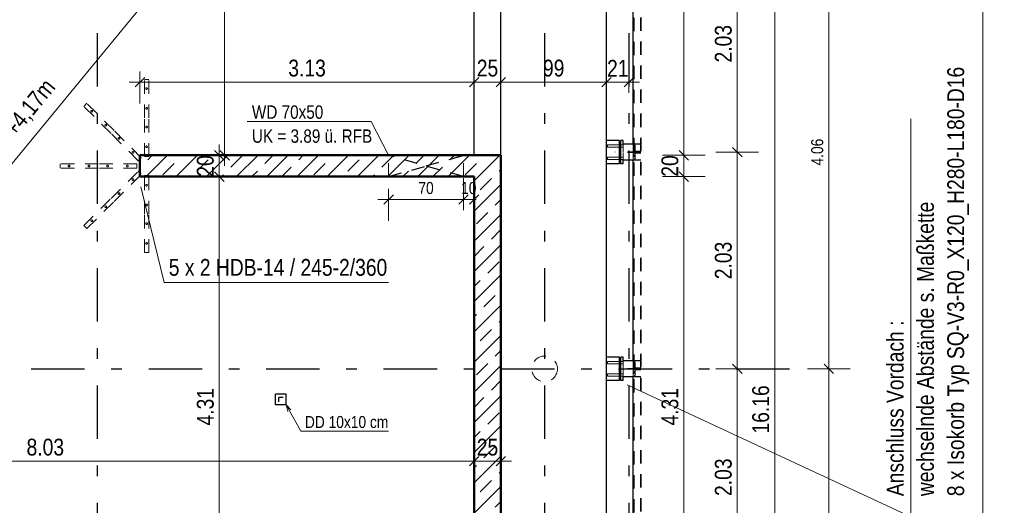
# Model space of a CAD drawing. Header units: millimetres. Extents: x 0 to 102, y -15 to 47.
# Tile 85 of 103: x 43.63 to 52.85, y 26.89 to 31.43. Entities that reach past the tile are written whole.
import ezdxf

# ---------------------------------------------------------------- set-up
doc = ezdxf.new("R2010")
doc.units = ezdxf.units.MM
doc.linetypes.add('DASHDOTX2', pattern=[2, 1, -0.5, 0, -0.5])
doc.linetypes.add('HIDDEN', pattern=[0.375, 0.25, -0.125])
doc.layers.add('Achsen', color=7, linetype='Continuous', lineweight=20)
doc.layers.add('Schraffuren', color=7, linetype='Continuous', lineweight=20)
doc.styles.add('Arial Narrow', font='ARIALN.TTF')
doc.dimstyles.new('Arch_Strakon_dimstyle', dxfattribs={"dimtxt": 15.75, "dimasz": 1, "dimexe": 1.25, "dimexo": 0.0625, "dimgap": 1, "dimtad": 0, "dimzin": 12, "dimdsep": 46, "dimtxsty": 'Arial Narrow', "dimblk": 'Arrowhead_Tick', "dimsah": 1, "dimcen": 0, "dimse1": 1, "dimse2": 1, "dimclrd": 6, "dimclrt": 2, "dimazin": 0, "dimtfac": 1, "dimtdec": 4, "dimtmove": 0, "dimatfit": 3, "dimldrblk": 'NONE', "dimfxl": 1, "dimtvp": 1, "dimtolj": 1, "dimtzin": 0, "dimlwd": 13, "dimarcsym": 2})
pattern_1 = [(45, (0, 0), (-0.14142136, 0.14142136), [0.15, -0.1]), (45, (-0.07071, 0.07071), (-0.14142136, 0.14142136), [])]

# ---------------------------------------------------------------- blocks, each defined once
blk = doc.blocks.new('Arrowhead_Tick')
at = {"color": 0, "linetype": 'Continuous', "lineweight": -2}
for p, q in [((0, 20), (0, -10)), ((-1, 0), (0, 0)), ((10, 0), (0, 0))]:
    blk.add_line(p, q, dxfattribs=at)
at = {"color": 2, "linetype": 'Continuous', "lineweight": 35}
blk.add_line((4.42, 4.42), (-4.42, -4.42), dxfattribs=at)
blk = doc.blocks.new('*D14')
at = {"color": 6, "linetype": 'Continuous', "lineweight": 13}
blk.add_line((50.35, 26.1445), (50.35, 28.1545), dxfattribs=at)
at = {"layer": 'Defpoints', "color": 0}
for p in [(49.246, 28.1645), (50.35, 28.1645), (49.206, 26.1345)]:
    blk.add_point(p, dxfattribs=at)
at = {"color": 6, "lineweight": 13, "xscale": 0.01, "yscale": 0.01, "zscale": 0.01}
for p, rotation in [((50.35, 28.1645), 90), ((50.35, 26.1345), 270)]:
    blk.add_blockref('Arrowhead_Tick', p, dxfattribs=dict(at, rotation=rotation))
at = {"color": 2, "lineweight": 35, "insert": (50.2196, 27.1495), "char_height": 0.1575, "attachment_point": 5, "rotation": 90, "style": 'Arial Narrow'}
blk.add_mtext('\\A1;2.03', dxfattribs=at)
blk = doc.blocks.new('_None')
blk = doc.blocks.new('*D15')
at = {"color": 6, "linetype": 'Continuous', "lineweight": 13}
blk.add_line((50.35, 28.1745), (50.35, 30.1845), dxfattribs=at)
at = {"layer": 'Defpoints', "color": 0}
for p in [(49.206, 30.1945), (50.35, 30.1945), (49.246, 28.1645)]:
    blk.add_point(p, dxfattribs=at)
at = {"color": 6, "lineweight": 13, "xscale": 0.01, "yscale": 0.01, "zscale": 0.01}
for p, rotation in [((50.35, 30.1945), 90), ((50.35, 28.1645), 270)]:
    blk.add_blockref('Arrowhead_Tick', p, dxfattribs=dict(at, rotation=rotation))
at = {"color": 2, "lineweight": 35, "insert": (50.2196, 29.1795), "char_height": 0.1575, "attachment_point": 5, "rotation": 90, "style": 'Arial Narrow'}
blk.add_mtext('\\A1;2.03', dxfattribs=at)
blk = doc.blocks.new('*D16')
at = {"color": 6, "linetype": 'Continuous', "lineweight": 13}
blk.add_line((50.35, 30.2045), (50.35, 32.2145), dxfattribs=at)
at = {"layer": 'Defpoints', "color": 0}
for p in [(49.246, 32.2245), (50.35, 32.2245), (49.206, 30.1945)]:
    blk.add_point(p, dxfattribs=at)
at = {"color": 6, "lineweight": 13, "xscale": 0.01, "yscale": 0.01, "zscale": 0.01}
for p, rotation in [((50.35, 32.2245), 90), ((50.35, 30.1945), 270)]:
    blk.add_blockref('Arrowhead_Tick', p, dxfattribs=dict(at, rotation=rotation))
at = {"color": 2, "lineweight": 35, "insert": (50.2196, 31.2095), "char_height": 0.1575, "attachment_point": 5, "rotation": 90, "style": 'Arial Narrow'}
blk.add_mtext('\\A1;2.03', dxfattribs=at)
blk = doc.blocks.new('*D33')
at = {"layer": 'Achsen', "color": 6, "linetype": 'Continuous', "lineweight": 13}
blk.add_line((51.2061, 24.1145), (51.2061, 28.1545), dxfattribs=at)
at = {"layer": 'Defpoints', "color": 0}
for p in [(50.9136, 28.1645), (51.2061, 28.1645), (50.9136, 24.1045)]:
    blk.add_point(p, dxfattribs=at)
at = {"layer": 'Achsen', "color": 6, "lineweight": 13, "xscale": 0.01, "yscale": 0.01, "zscale": 0.01}
for p, rotation in [((51.2061, 28.1645), 90), ((51.2061, 24.1045), 270)]:
    blk.add_blockref('Arrowhead_Tick', p, dxfattribs=dict(at, rotation=rotation))
at = {"layer": 'Achsen', "color": 3, "lineweight": 35, "insert": (51.0987, 26.1345), "char_height": 0.1125, "attachment_point": 5, "rotation": 90, "style": 'Arial Narrow'}
blk.add_mtext('\\A1;4.06', dxfattribs=at)
blk = doc.blocks.new('*D34')
at = {"layer": 'Achsen', "color": 6, "linetype": 'Continuous', "lineweight": 13}
blk.add_line((51.2061, 28.1745), (51.2061, 32.2145), dxfattribs=at)
at = {"layer": 'Defpoints', "color": 0}
for p in [(50.9136, 32.2245), (51.2061, 32.2245), (50.9136, 28.1645)]:
    blk.add_point(p, dxfattribs=at)
at = {"layer": 'Achsen', "color": 6, "lineweight": 13, "xscale": 0.01, "yscale": 0.01, "zscale": 0.01}
for p, rotation in [((51.2061, 32.2245), 90), ((51.2061, 28.1645), 270)]:
    blk.add_blockref('Arrowhead_Tick', p, dxfattribs=dict(at, rotation=rotation))
at = {"layer": 'Achsen', "color": 3, "lineweight": 35, "insert": (51.0987, 30.1945), "char_height": 0.1125, "attachment_point": 5, "rotation": 90, "style": 'Arial Narrow'}
blk.add_mtext('\\A1;4.06', dxfattribs=at)
blk = doc.blocks.new('*D68')
at = {"layer": 'Achsen', "color": 6, "linetype": 'Continuous', "lineweight": 13}
blk.add_line((45.5, 25.6645), (45.5, 29.9545), dxfattribs=at)
at = {"layer": 'Defpoints', "color": 0}
for p in [(45.5, 29.9645), (47.8859, 29.9645), (46.5105, 25.6545)]:
    blk.add_point(p, dxfattribs=at)
at = {"layer": 'Achsen', "color": 6, "lineweight": 13, "xscale": 0.01, "yscale": 0.01, "zscale": 0.01}
for p, rotation in [((45.5, 29.9645), 90), ((45.5, 25.6545), 270)]:
    blk.add_blockref('Arrowhead_Tick', p, dxfattribs=dict(at, rotation=rotation))
at = {"layer": 'Achsen', "color": 2, "lineweight": 35, "insert": (45.3696, 27.8095), "char_height": 0.1575, "attachment_point": 5, "rotation": 90, "style": 'Arial Narrow'}
blk.add_mtext('\\A1;4.31', dxfattribs=at)
blk = doc.blocks.new('*D69')
at = {"layer": 'Achsen', "color": 6, "linetype": 'Continuous', "lineweight": 13}
blk.add_line((45.5, 29.9745), (45.5, 30.1545), dxfattribs=at)
at = {"layer": 'Defpoints', "color": 0}
for p in [(45.5, 30.1645), (48.1359, 30.1645), (47.8859, 29.9645)]:
    blk.add_point(p, dxfattribs=at)
at = {"layer": 'Achsen', "color": 6, "lineweight": 13, "xscale": 0.01, "yscale": 0.01, "zscale": 0.01}
for p, rotation in [((45.5, 30.1645), 90), ((45.5, 29.9645), 270)]:
    blk.add_blockref('Arrowhead_Tick', p, dxfattribs=dict(at, rotation=rotation))
at = {"layer": 'Achsen', "color": 2, "lineweight": 35, "insert": (45.3696, 30.0645), "char_height": 0.1575, "attachment_point": 5, "rotation": 90, "style": 'Arial Narrow'}
blk.add_mtext('\\A1;20', dxfattribs=at)
blk = doc.blocks.new('*D70')
at = {"layer": 'Achsen', "color": 6, "linetype": 'Continuous', "lineweight": 13}
for p, q in [((45.55, 35.6045), (45.55, 32.2287)), ((45.55, 30.1745), (45.55, 31.7919))]:
    blk.add_line(p, q, dxfattribs=at)
at = {"layer": 'Defpoints', "color": 0}
for p in [(45.55, 35.6145), (48.1357, 35.6145), (48.1359, 30.1645)]:
    blk.add_point(p, dxfattribs=at)
at = {"layer": 'Achsen', "color": 6, "lineweight": 13, "xscale": 0.01, "yscale": 0.01, "zscale": 0.01}
for p, rotation in [((45.55, 35.6145), 90), ((45.55, 30.1645), 270)]:
    blk.add_blockref('Arrowhead_Tick', p, dxfattribs=dict(at, rotation=rotation))
at = {"layer": 'Achsen', "color": 2, "lineweight": 35, "insert": (45.5059, 32.0103), "char_height": 0.1575, "attachment_point": 5, "rotation": 90, "style": 'Arial Narrow'}
blk.add_mtext('\\A1;5.45', dxfattribs=at)
blk = doc.blocks.new('*D114')
at = {"layer": 'Achsen', "color": 6, "linetype": 'Continuous', "lineweight": 13}
blk.add_line((49.85, 25.6645), (49.85, 29.9545), dxfattribs=at)
at = {"layer": 'Defpoints', "color": 0}
for p in [(47.8859, 29.9645), (49.85, 29.9645), (47.8859, 25.6545)]:
    blk.add_point(p, dxfattribs=at)
at = {"layer": 'Achsen', "color": 6, "lineweight": 13, "xscale": 0.01, "yscale": 0.01, "zscale": 0.01}
for p, rotation in [((49.85, 29.9645), 90), ((49.85, 25.6545), 270)]:
    blk.add_blockref('Arrowhead_Tick', p, dxfattribs=dict(at, rotation=rotation))
at = {"layer": 'Achsen', "color": 2, "lineweight": 35, "insert": (49.7196, 27.8095), "char_height": 0.1575, "attachment_point": 5, "rotation": 90, "style": 'Arial Narrow'}
blk.add_mtext('\\A1;4.31', dxfattribs=at)
blk = doc.blocks.new('*D115')
at = {"layer": 'Achsen', "color": 6, "linetype": 'Continuous', "lineweight": 13}
blk.add_line((49.85, 29.9745), (49.85, 30.1545), dxfattribs=at)
at = {"layer": 'Defpoints', "color": 0}
for p in [(47.8859, 30.1645), (49.85, 30.1645), (47.8859, 29.9645)]:
    blk.add_point(p, dxfattribs=at)
at = {"layer": 'Achsen', "color": 6, "lineweight": 13, "xscale": 0.01, "yscale": 0.01, "zscale": 0.01}
for p, rotation in [((49.85, 30.1645), 90), ((49.85, 29.9645), 270)]:
    blk.add_blockref('Arrowhead_Tick', p, dxfattribs=dict(at, rotation=rotation))
at = {"layer": 'Achsen', "color": 2, "lineweight": 35, "insert": (49.7196, 30.0645), "char_height": 0.1575, "attachment_point": 5, "rotation": 90, "style": 'Arial Narrow'}
blk.add_mtext('\\A1;20', dxfattribs=at)
blk = doc.blocks.new('*D116')
at = {"layer": 'Achsen', "color": 6, "linetype": 'Continuous', "lineweight": 13}
blk.add_line((49.85, 30.1745), (49.85, 35.6045), dxfattribs=at)
at = {"layer": 'Defpoints', "color": 0}
for p in [(48.1357, 35.6145), (49.85, 35.6145), (47.8859, 30.1645)]:
    blk.add_point(p, dxfattribs=at)
at = {"layer": 'Achsen', "color": 6, "lineweight": 13, "xscale": 0.01, "yscale": 0.01, "zscale": 0.01}
for p, rotation in [((49.85, 35.6145), 90), ((49.85, 30.1645), 270)]:
    blk.add_blockref('Arrowhead_Tick', p, dxfattribs=dict(at, rotation=rotation))
at = {"layer": 'Achsen', "color": 2, "lineweight": 35, "insert": (49.7199, 32.8895), "char_height": 0.1575, "attachment_point": 5, "rotation": 90, "style": 'Arial Narrow'}
blk.add_mtext('\\A1;5.45', dxfattribs=at)
blk = doc.blocks.new('*D118')
at = {"layer": 'Achsen', "color": 6, "linetype": 'Continuous', "lineweight": 13}
blk.add_line((50.7, 19.7145), (50.7, 35.8545), dxfattribs=at)
at = {"layer": 'Defpoints', "color": 0}
for p in [(48.1357, 35.8645), (50.7, 35.8645), (48.1355, 19.7045)]:
    blk.add_point(p, dxfattribs=at)
at = {"layer": 'Achsen', "color": 6, "lineweight": 13, "xscale": 0.01, "yscale": 0.01, "zscale": 0.01}
for p, rotation in [((50.7, 35.8645), 90), ((50.7, 19.7045), 270)]:
    blk.add_blockref('Arrowhead_Tick', p, dxfattribs=dict(at, rotation=rotation))
at = {"layer": 'Achsen', "color": 2, "lineweight": 35, "insert": (50.5696, 27.7845), "char_height": 0.1575, "attachment_point": 5, "rotation": 90, "style": 'Arial Narrow'}
blk.add_mtext('\\A1;16.16', dxfattribs=at)
blk = doc.blocks.new('*D154')
at = {"layer": 'Achsen', "color": 6, "linetype": 'Continuous', "lineweight": 13}
blk.add_line((44.7671, 30.85), (47.8759, 30.85), dxfattribs=at)
at = {"layer": 'Defpoints', "color": 0}
for p in [(47.8859, 30.85), (44.7571, 30.1645), (47.8859, 29.9645)]:
    blk.add_point(p, dxfattribs=at)
at = {"layer": 'Achsen', "color": 6, "lineweight": 13, "xscale": 0.01, "yscale": 0.01, "zscale": 0.01}
blk.add_blockref('Arrowhead_Tick', (47.8859, 30.85), dxfattribs=at)
at = {"layer": 'Achsen', "color": 6, "lineweight": 13, "xscale": 0.01, "yscale": 0.01, "zscale": 0.01, "rotation": 180}
blk.add_blockref('Arrowhead_Tick', (44.7571, 30.85), dxfattribs=at)
at = {"layer": 'Achsen', "color": 2, "lineweight": 35, "insert": (46.3215, 30.9804), "char_height": 0.1575, "attachment_point": 5, "style": 'Arial Narrow'}
blk.add_mtext('\\A1;3.13', dxfattribs=at)
blk = doc.blocks.new('*D155')
at = {"layer": 'Achsen', "color": 6, "linetype": 'Continuous', "lineweight": 13}
blk.add_line((47.8959, 30.85), (48.1259, 30.85), dxfattribs=at)
at = {"layer": 'Defpoints', "color": 0}
for p in [(48.1359, 30.85), (48.1359, 30.1645), (47.8859, 29.9645)]:
    blk.add_point(p, dxfattribs=at)
at = {"layer": 'Achsen', "color": 6, "lineweight": 13, "xscale": 0.01, "yscale": 0.01, "zscale": 0.01}
blk.add_blockref('Arrowhead_Tick', (48.1359, 30.85), dxfattribs=at)
at = {"layer": 'Achsen', "color": 6, "lineweight": 13, "xscale": 0.01, "yscale": 0.01, "zscale": 0.01, "rotation": 180}
blk.add_blockref('Arrowhead_Tick', (47.8859, 30.85), dxfattribs=at)
at = {"layer": 'Achsen', "color": 2, "lineweight": 35, "insert": (48.0109, 30.9804), "char_height": 0.1575, "attachment_point": 5, "style": 'Arial Narrow'}
blk.add_mtext('\\A1;25', dxfattribs=at)
blk = doc.blocks.new('*D166')
at = {"layer": 'Achsen', "color": 6, "linetype": 'Continuous', "lineweight": 13}
blk.add_line((39.8657, 27.3), (47.8759, 27.3), dxfattribs=at)
at = {"layer": 'Defpoints', "color": 0}
for p in [(47.8859, 27.3), (39.8557, 26.6271), (47.8859, 25.6545)]:
    blk.add_point(p, dxfattribs=at)
at = {"layer": 'Achsen', "color": 6, "lineweight": 13, "xscale": 0.01, "yscale": 0.01, "zscale": 0.01}
blk.add_blockref('Arrowhead_Tick', (47.8859, 27.3), dxfattribs=at)
at = {"layer": 'Achsen', "color": 6, "lineweight": 13, "xscale": 0.01, "yscale": 0.01, "zscale": 0.01, "rotation": 180}
blk.add_blockref('Arrowhead_Tick', (39.8557, 27.3), dxfattribs=at)
at = {"layer": 'Achsen', "color": 2, "lineweight": 35, "insert": (43.8708, 27.4304), "char_height": 0.1575, "attachment_point": 5, "style": 'Arial Narrow'}
blk.add_mtext('\\A1;8.03', dxfattribs=at)
blk = doc.blocks.new('*D167')
at = {"layer": 'Achsen', "color": 6, "linetype": 'Continuous', "lineweight": 13}
blk.add_line((47.8959, 27.3), (48.1259, 27.3), dxfattribs=at)
at = {"layer": 'Defpoints', "color": 0}
for p in [(48.1359, 30.1645), (48.1359, 27.3), (47.8859, 25.6545)]:
    blk.add_point(p, dxfattribs=at)
at = {"layer": 'Achsen', "color": 6, "lineweight": 13, "xscale": 0.01, "yscale": 0.01, "zscale": 0.01}
blk.add_blockref('Arrowhead_Tick', (48.1359, 27.3), dxfattribs=at)
at = {"layer": 'Achsen', "color": 6, "lineweight": 13, "xscale": 0.01, "yscale": 0.01, "zscale": 0.01, "rotation": 180}
blk.add_blockref('Arrowhead_Tick', (47.8859, 27.3), dxfattribs=at)
at = {"layer": 'Achsen', "color": 2, "lineweight": 35, "insert": (48.0109, 27.4304), "char_height": 0.1575, "attachment_point": 5, "style": 'Arial Narrow'}
blk.add_mtext('\\A1;25', dxfattribs=at)
blk = doc.blocks.new('*D397')
at = {"layer": 'Achsen', "color": 6, "linetype": 'Continuous', "lineweight": 13}
blk.add_line((52.65, 19.9445), (52.65, 36.8546), dxfattribs=at)
at = {"layer": 'Defpoints', "color": 0}
for p in [(49.1259, 36.8646), (52.65, 36.8646), (49.126, 19.9345)]:
    blk.add_point(p, dxfattribs=at)
at = {"layer": 'Achsen', "color": 6, "lineweight": 13, "xscale": 0.01, "yscale": 0.01, "zscale": 0.01}
for p, rotation in [((52.65, 36.8646), 90), ((52.65, 19.9345), 270)]:
    blk.add_blockref('Arrowhead_Tick', p, dxfattribs=dict(at, rotation=rotation))
blk = doc.blocks.new('*D523')
at = {"color": 6, "linetype": 'Continuous', "lineweight": 13}
blk.add_line((48.1459, 30.85), (49.116, 30.85), dxfattribs=at)
at = {"layer": 'Defpoints', "color": 0}
for p in [(49.126, 30.85), (48.1359, 30.1645), (49.126, 30.0845)]:
    blk.add_point(p, dxfattribs=at)
at = {"color": 6, "lineweight": 13, "xscale": 0.01, "yscale": 0.01, "zscale": 0.01}
blk.add_blockref('Arrowhead_Tick', (49.126, 30.85), dxfattribs=at)
at = {"color": 6, "lineweight": 13, "xscale": 0.01, "yscale": 0.01, "zscale": 0.01, "rotation": 180}
blk.add_blockref('Arrowhead_Tick', (48.1359, 30.85), dxfattribs=at)
at = {"color": 2, "lineweight": 35, "insert": (48.631, 30.9804), "char_height": 0.1575, "attachment_point": 5, "style": 'Arial Narrow'}
blk.add_mtext('\\A1;99', dxfattribs=at)
blk = doc.blocks.new('*D524')
at = {"color": 6, "linetype": 'Continuous', "lineweight": 13}
blk.add_line((49.136, 30.85), (49.3257, 30.85), dxfattribs=at)
at = {"layer": 'Defpoints', "color": 0}
for p in [(49.3357, 39.0086), (49.126, 32.1145), (49.3357, 30.85)]:
    blk.add_point(p, dxfattribs=at)
at = {"color": 6, "lineweight": 13, "xscale": 0.01, "yscale": 0.01, "zscale": 0.01}
blk.add_blockref('Arrowhead_Tick', (49.3357, 30.85), dxfattribs=at)
at = {"color": 6, "lineweight": 13, "xscale": 0.01, "yscale": 0.01, "zscale": 0.01, "rotation": 180}
blk.add_blockref('Arrowhead_Tick', (49.126, 30.85), dxfattribs=at)
at = {"color": 2, "lineweight": 35, "insert": (49.2309, 30.9791), "char_height": 0.1575, "attachment_point": 5, "style": 'Arial Narrow'}
blk.add_mtext('\\A1;21', dxfattribs=at)
blk = doc.blocks.new('*D663')
at = {"color": 6, "linetype": 'Continuous', "lineweight": 13}
blk.add_line((47.0955, 29.75), (47.7755, 29.75), dxfattribs=at)
at = {"layer": 'Defpoints', "color": 0}
for p in [(47.0855, 29.9645), (47.7855, 29.9645), (47.7855, 29.75)]:
    blk.add_point(p, dxfattribs=at)
at = {"color": 6, "lineweight": 13, "xscale": 0.01, "yscale": 0.01, "zscale": 0.01}
blk.add_blockref('Arrowhead_Tick', (47.7855, 29.75), dxfattribs=at)
at = {"color": 6, "lineweight": 13, "xscale": 0.01, "yscale": 0.01, "zscale": 0.01, "rotation": 180}
blk.add_blockref('Arrowhead_Tick', (47.0855, 29.75), dxfattribs=at)
at = {"color": 3, "lineweight": 35, "insert": (47.4355, 29.8574), "char_height": 0.1125, "attachment_point": 5, "style": 'Arial Narrow'}
blk.add_mtext('\\A1;70', dxfattribs=at)
blk = doc.blocks.new('*D664')
at = {"color": 6, "linetype": 'Continuous', "lineweight": 13}
for p, q in [((47.7755, 29.75), (47.7655, 29.75)), ((47.7855, 29.75), (47.8859, 29.75)), ((47.8959, 29.75), (47.9059, 29.75))]:
    blk.add_line(p, q, dxfattribs=at)
at = {"layer": 'Defpoints', "color": 0}
for p in [(47.7855, 29.9645), (47.8859, 29.9645), (47.8859, 29.75)]:
    blk.add_point(p, dxfattribs=at)
at = {"color": 6, "lineweight": 13, "xscale": 0.01, "yscale": 0.01, "zscale": 0.01}
blk.add_blockref('Arrowhead_Tick', (47.7855, 29.75), dxfattribs=at)
at = {"color": 6, "lineweight": 13, "xscale": 0.01, "yscale": 0.01, "zscale": 0.01, "rotation": 180}
blk.add_blockref('Arrowhead_Tick', (47.8859, 29.75), dxfattribs=at)
at = {"color": 3, "lineweight": 35, "insert": (47.8357, 29.8574), "char_height": 0.1125, "attachment_point": 5, "style": 'Arial Narrow'}
blk.add_mtext('\\A1;10', dxfattribs=at)

msp = doc.modelspace()

# ---------------------------------------------------------------- hatches: boundary and pattern name
at = {"layer": 'Schraffuren', "lineweight": 13}
h = msp.add_hatch(dxfattribs=at)
h.set_pattern_fill('bB', color=6, scale=0.01, angle=45, style=0, pattern_type=2)
h.set_pattern_definition(pattern_1)
h.paths.add_polyline_path([(47.8858675, 30.1644613), (47.8858675, 29.9644613), (44.7571049, 29.9644613), (44.7571049, 30.1644613)])
h = msp.add_hatch(dxfattribs=at)
h.set_pattern_fill('bB', color=6, scale=0.01, angle=45, style=0, pattern_type=2)
h.set_pattern_definition(pattern_1)
h.paths.add_polyline_path([(48.1358675, 19.7044743), (47.8858675, 19.9544743), (47.8858675, 30.1644613), (48.1358675, 30.1644646)])

# ---------------------------------------------------------------- linework, layer by layer
at = {"color": 2, "linetype": 'HIDDEN', "lineweight": 35, "ltscale": 0.5}
msp.add_line((49.4466279, 19.1794708), (49.4466279, 37.4641182), dxfattribs=at)
at = {"color": 6, "linetype": 'HIDDEN', "lineweight": 13, "ltscale": 0.5}
for p, q in [((49.3830518, 30.2030208), (49.3830518, 32.2159208)), ((44.8388804, 30.8744613), (44.7988804, 30.8744613)), ((44.7988804, 30.5144613), (44.7988804, 30.8744613)), ((44.8388804, 30.5144613), (44.8388804, 30.8744613)), ((44.2319818, 30.6230756), (44.260266, 30.6513599)), ((44.4865402, 30.3685172), (44.2319818, 30.6230756)), ((44.5148245, 30.3968014), (44.260266, 30.6513599)), ((44.7988804, 30.1544613), (44.7988804, 30.5144613)), ((44.8388804, 30.1544613), (44.8388804, 30.5144613)), ((44.7410987, 30.1139587), (44.4865402, 30.3685172)), ((44.7693829, 30.142243), (44.5148245, 30.3968014)), ((49.1359001, 30.259388), (49.1359, 30.2616675)), ((49.1359003, 30.242274), (49.1359003, 30.2445535)), ((49.1359916, 30.2445535), (49.1359919, 30.247943)), ((49.1359919, 30.2559793), (49.1359919, 30.259388)), ((49.1359919, 30.2519604), (49.1359919, 30.2559793)), ((49.1359919, 30.247943), (49.1359919, 30.2519604)), ((49.1359992, 30.2445388), (49.1359992, 30.247943)), ((49.1359993, 30.2559986), (49.1359994, 30.2594028)), ((49.1360257, 30.2414708), (49.1360258, 30.2422661)), ((49.2460463, 30.2414703), (49.1360271, 30.2414708)), ((49.2460463, 30.2624703), (49.1360272, 30.2624708)), ((49.1360272, 30.2624708), (49.1360273, 30.2616675)), ((49.1360272, 30.2616755), (49.1360272, 30.2624708)), ((49.1360285, 30.242274), (49.1360286, 30.2414708)), ((49.136231, 30.2445388), (49.136231, 30.2422661)), ((49.1362315, 30.2616755), (49.1362314, 30.2594028)), ((49.2807463, 30.2634592), (49.2607463, 30.2634593)), ((49.2807463, 30.2634592), (49.2607463, 30.2634593)), ((49.2807463, 30.2404593), (49.2607463, 30.2404593)), ((49.2807463, 30.2404593), (49.2607463, 30.2404593)), ((49.2807463, 30.1980208), (49.2807463, 30.2694708)), ((49.3745518, 30.2030208), (49.3745518, 30.2694708)), ((49.3930518, 30.2580208), (49.3830518, 30.2580208)), ((49.3930518, 30.1980208), (49.3930518, 30.2580208)), ((44.8388804, 30.1544613), (44.7988804, 30.1544613)), ((47.0855442, 29.9644613), (47.0855442, 30.1644613)), ((47.7855442, 29.9644613), (47.7855442, 30.1644613)), ((49.1359018, 30.144388), (49.1359018, 30.1466675)), ((49.1360189, 30.1466755), (49.1360189, 30.1474708)), ((49.2460463, 30.1474703), (49.1360268, 30.1474708)), ((49.1360344, 30.1474708), (49.1360345, 30.1466675)), ((49.1362286, 30.1466755), (49.1362286, 30.1444028)), ((49.2807463, 30.1484594), (49.2607463, 30.1484595)), ((49.2807463, 30.1484594), (49.2607463, 30.1484595)), ((49.4466279, 30.1980208), (49.2807463, 30.1980208)), ((49.2807463, 30.1194708), (49.2807463, 30.1909208)), ((49.4466279, 30.1909208), (49.2807463, 30.1909208)), ((49.3745518, 30.1194708), (49.3745518, 30.1859208)), ((49.3830526, 30.2375208), (49.3745526, 30.2375208)), ((49.3830526, 30.2310208), (49.3745526, 30.2310208)), ((49.3830526, 30.2250208), (49.3745526, 30.2250208)), ((49.3830526, 30.2185208), (49.3745526, 30.2185208)), ((49.4466279, 30.2030208), (49.3745526, 30.2030208)), ((49.4466279, 30.1859208), (49.3745526, 30.1859208)), ((49.3830526, 30.1704208), (49.3745526, 30.1704208)), ((49.3830526, 30.1639208), (49.3745526, 30.1639208)), ((49.3830526, 30.1579208), (49.3745526, 30.1579208)), ((49.3830526, 30.1514208), (49.3745526, 30.1514208)), ((49.3830518, 30.1980208), (49.3830518, 30.2030208)), ((49.3830518, 30.1859208), (49.3830518, 30.1909208)), ((49.3830518, 28.1730208), (49.3830518, 30.1859208)), ((49.3930518, 30.2375208), (49.3830526, 30.2375208)), ((49.3930518, 30.2310208), (49.3830526, 30.2310208)), ((49.3930518, 30.2250208), (49.3830526, 30.2250208)), ((49.3930518, 30.2185208), (49.3830526, 30.2185208)), ((49.3930518, 30.1704208), (49.3830526, 30.1704208)), ((49.3930518, 30.1639208), (49.3830526, 30.1639208)), ((49.3930518, 30.1579208), (49.3830526, 30.1579208)), ((49.3930518, 30.1514208), (49.3830526, 30.1514208)), ((49.3930518, 30.1309208), (49.3930518, 30.1909208)), ((44.3688804, 30.0844613), (44.0088804, 30.0844613)), ((44.0088804, 30.0444613), (44.0088804, 30.0844613)), ((44.7288804, 30.0844613), (44.3688804, 30.0844613)), ((44.7288804, 30.0444613), (44.7288804, 30.0844613)), ((44.7410987, 30.1139587), (44.7693829, 30.142243)), ((49.1359021, 30.127274), (49.1359021, 30.1295535)), ((49.1359921, 30.1295535), (49.1359924, 30.132943)), ((49.1359924, 30.1409793), (49.1359923, 30.144388)), ((49.1359924, 30.1369604), (49.1359924, 30.1409793)), ((49.1359924, 30.132943), (49.1359924, 30.1369604)), ((49.1359976, 30.1295388), (49.1359977, 30.132943)), ((49.1359978, 30.1409986), (49.1359978, 30.1444028)), ((49.1360174, 30.1264708), (49.1360174, 30.1272661)), ((49.2460463, 30.1264703), (49.1360267, 30.1264708)), ((49.1360357, 30.127274), (49.1360357, 30.1264708)), ((49.1362282, 30.1295388), (49.1362281, 30.1272661)), ((49.2807463, 30.1254594), (49.2607463, 30.1254595)), ((49.2807463, 30.1254594), (49.2607463, 30.1254595)), ((49.3930518, 30.1309208), (49.3830518, 30.1309208)), ((44.3688804, 30.0444613), (44.0088804, 30.0444613)), ((44.7288804, 30.0444613), (44.3688804, 30.0444613)), ((44.4865402, 29.7604053), (44.7410987, 30.0149638)), ((44.5148245, 29.7321211), (44.7693829, 29.9866795)), ((44.7693829, 29.9866795), (44.7410987, 30.0149638)), ((44.8388804, 29.9744613), (44.7988804, 29.9744613)), ((44.7988804, 29.6144613), (44.7988804, 29.9744613)), ((44.8388804, 29.6144613), (44.8388804, 29.9744613)), ((44.2319818, 29.5058469), (44.4865402, 29.7604053)), ((44.260266, 29.4775626), (44.5148245, 29.7321211)), ((44.7988804, 29.2544613), (44.7988804, 29.6144613)), ((44.8388804, 29.2544613), (44.8388804, 29.6144613)), ((44.260266, 29.4775626), (44.2319818, 29.5058469)), ((44.8388804, 29.2544613), (44.7988804, 29.2544613)), ((49.1359312, 28.229388), (49.1359312, 28.2316675)), ((49.1359315, 28.212274), (49.1359314, 28.2145535)), ((49.1359714, 28.2145388), (49.1359715, 28.217943)), ((49.1359716, 28.2259986), (49.1359716, 28.2294028)), ((49.1360002, 28.2145535), (49.1360005, 28.217943)), ((49.1360005, 28.2259793), (49.1360005, 28.229388)), ((49.1360005, 28.2219604), (49.1360005, 28.2259793)), ((49.1360005, 28.217943), (49.1360005, 28.2219604)), ((49.1360257, 28.2114708), (49.1360258, 28.2122661)), ((49.2460463, 28.2114703), (49.1360271, 28.2114708)), ((49.2460463, 28.2324703), (49.1360272, 28.2324708)), ((49.1360272, 28.2324708), (49.1360273, 28.2316675)), ((49.1360272, 28.2316755), (49.1360272, 28.2324708)), ((49.1360285, 28.212274), (49.1360286, 28.2114708)), ((49.1361807, 28.2145388), (49.1361806, 28.2122661)), ((49.1361811, 28.2316755), (49.1361811, 28.2294028)), ((49.2807463, 28.2334592), (49.2607463, 28.2334593)), ((49.2807463, 28.2334592), (49.2607463, 28.2334593)), ((49.2807463, 28.1680208), (49.2807463, 28.2394708)), ((49.3745518, 28.1730208), (49.3745518, 28.2394708)), ((49.3930518, 28.2280208), (49.3830518, 28.2280208)), ((49.3930518, 28.1680208), (49.3930518, 28.2280208)), ((49.2807463, 28.2104593), (49.2607463, 28.2104593)), ((49.2807463, 28.2104593), (49.2607463, 28.2104593)), ((49.2807463, 28.1184594), (49.2607463, 28.1184595)), ((49.2807463, 28.1184594), (49.2607463, 28.1184595)), ((49.4466279, 28.1680208), (49.2807463, 28.1680208)), ((49.2807463, 28.0894708), (49.2807463, 28.1609208)), ((49.4466279, 28.1609208), (49.2807463, 28.1609208)), ((49.3745518, 28.0894708), (49.3745518, 28.1559208)), ((49.3830526, 28.2075208), (49.3745526, 28.2075208)), ((49.3830526, 28.2010208), (49.3745526, 28.2010208)), ((49.3830526, 28.1950208), (49.3745526, 28.1950208)), ((49.3830526, 28.1885208), (49.3745526, 28.1885208)), ((49.4466279, 28.1730208), (49.3745526, 28.1730208)), ((49.4466279, 28.1559208), (49.3745526, 28.1559208)), ((49.3830526, 28.1404208), (49.3745526, 28.1404208)), ((49.3830526, 28.1339208), (49.3745526, 28.1339208)), ((49.3830526, 28.1279092), (49.3745526, 28.1279092)), ((49.3830526, 28.1214208), (49.3745526, 28.1214208)), ((49.3830518, 28.1680208), (49.3830518, 28.1730208)), ((49.3830518, 28.1559208), (49.3830518, 28.1609208)), ((49.3830518, 26.1430208), (49.3830518, 28.1559208)), ((49.3930518, 28.2075208), (49.3830526, 28.2075208)), ((49.3930518, 28.2010208), (49.3830526, 28.2010208)), ((49.3930518, 28.1950208), (49.3830526, 28.1950208)), ((49.3930518, 28.1885208), (49.3830526, 28.1885208)), ((49.3930518, 28.1404208), (49.3830526, 28.1404208)), ((49.3930518, 28.1339208), (49.3830526, 28.1339208)), ((49.3930518, 28.1279092), (49.3830526, 28.1279092)), ((49.3930518, 28.1214208), (49.3830526, 28.1214208)), ((49.3930518, 28.1009208), (49.3930518, 28.1609208)), ((49.135933, 28.114388), (49.1359329, 28.1166675)), ((49.1359332, 28.097274), (49.1359332, 28.0995535)), ((49.1359699, 28.0995388), (49.1359699, 28.102943)), ((49.13597, 28.1109986), (49.1359701, 28.1144028)), ((49.1360007, 28.0995535), (49.136001, 28.102943)), ((49.136001, 28.1109793), (49.136001, 28.114388)), ((49.136001, 28.1069604), (49.136001, 28.1109793)), ((49.136001, 28.102943), (49.136001, 28.1069604)), ((49.1360174, 28.0964708), (49.1360174, 28.0972661)), ((49.1360189, 28.1166755), (49.1360189, 28.1174708)), ((49.2460463, 28.0964703), (49.1360267, 28.0964708)), ((49.2460463, 28.1174703), (49.1360268, 28.1174708)), ((49.1360344, 28.1174708), (49.1360345, 28.1166675)), ((49.1360357, 28.097274), (49.1360357, 28.0964708)), ((49.1361778, 28.0995388), (49.1361778, 28.0972661)), ((49.1361783, 28.1166755), (49.1361782, 28.1144028)), ((49.2807463, 28.0954594), (49.2607463, 28.0954595)), ((49.2807463, 28.0954594), (49.2607463, 28.0954595)), ((49.3930518, 28.1009208), (49.3830518, 28.1009208))]:
    msp.add_line(p, q, dxfattribs=at)
at = {"color": 5, "linetype": 'Continuous', "lineweight": 18}
for p, q in [((46.9232219, 30.4822382), (47.0855559, 30.1644613)), ((46.264733, 27.5824296), (46.1273465, 27.8264118)), ((46.1427773, 27.7662424), (46.1273465, 27.8264118)), ((46.1273465, 27.8264118), (46.1707947, 27.782019)), ((47.0850603, 27.5824296), (46.264733, 27.5824296))]:
    msp.add_line(p, q, dxfattribs=at)
at = {"color": 4, "linetype": 'Continuous', "lineweight": 50}
for p, q in [((47.8858675, 30.1644613), (44.7571049, 30.1644613)), ((44.7571049, 29.9644613), (44.7571049, 30.1644613)), ((48.1358675, 30.1644613), (47.8858675, 30.1644613)), ((48.1358675, 19.7044743), (48.1358675, 30.1644646)), ((47.8858675, 29.9644613), (44.7571049, 29.9644613)), ((47.8858675, 25.6544793), (47.8858675, 29.9644613))]:
    msp.add_line(p, q, dxfattribs=at)
at = {"color": 6, "linetype": 'HIDDEN', "lineweight": 13, "ltscale": 0.5}
for centre, radius in [((44.8188804, 30.7894613), 0.008), ((44.8188804, 30.6044613), 0.008), ((44.306228, 30.5771137), 0.008), ((44.4370427, 30.4462989), 0.008), ((44.8188804, 30.4294613), 0.008), ((44.5607864, 30.3225552), 0.008), ((44.8188804, 30.2444613), 0.008), ((44.6916012, 30.1917405), 0.008), ((44.0938804, 30.0644613), 0.008), ((44.2788804, 30.0644613), 0.008), ((44.4538804, 30.0644613), 0.008), ((44.6388804, 30.0644613), 0.008), ((44.6916012, 29.937182), 0.008), ((44.8188804, 29.8844613), 0.008), ((44.5607864, 29.8063673), 0.008), ((44.4370427, 29.6826236), 0.008), ((44.8188804, 29.6994613), 0.008), ((44.306228, 29.5518088), 0.008), ((44.8188804, 29.5244613), 0.008), ((44.8188804, 29.3394613), 0.008), ((48.5461097, 28.1644584), 0.12)]:
    msp.add_circle(centre, radius, dxfattribs=at)
at = {"color": 9, "linetype": 'Continuous', "lineweight": 0}
for centre in [(49.2060463, 30.1944708), (49.2460463, 28.164471)]:
    msp.add_circle(centre, 0.00111, dxfattribs=at)
at = {"layer": 'Achsen', "color": 3, "linetype": 'DASHDOTX2', "lineweight": 25, "ltscale": 0.5}
for p, q in [((44.3556957, 39.0086435), (44.3556957, 13.2571345)), ((48.5456957, 39.0086435), (48.5456957, 13.2571345)), ((49.3356957, 39.0086435), (49.3356957, 13.2571345)), ((5.2386957, 28.164471), (50.913591, 28.164471))]:
    msp.add_line(p, q, dxfattribs=at)
at = {"layer": 'Achsen', "color": 5, "linetype": 'Continuous', "lineweight": 18}
for p, q in [((35.0306918, 19.7044708), (49.1260462, 36.8644743)), ((46.9232219, 30.4822382), (45.7621972, 30.4822382)), ((51.9735456, 30.5072798), (51.9735456, 26.7800282)), ((44.9838416, 28.9738565), (44.7663721, 29.8680718)), ((44.9838416, 28.9738565), (47.0837881, 28.9738565)), ((51.9735456, 26.7800282), (49.3196753, 28.0157807))]:
    msp.add_line(p, q, dxfattribs=at)
at = {"layer": 'Achsen', "color": 3, "linetype": 'Continuous', "lineweight": 25}
for p, q in [((49.1260463, 22.1544708), (49.1260463, 36.2444743)), ((47.8858675, 30.1644613), (47.8858675, 35.6144729)), ((48.1358675, 30.1644646), (48.1358675, 35.6144729)), ((49.3745518, 30.2694708), (49.3745518, 32.1494708)), ((49.2460463, 30.3044708), (49.1260463, 30.3044708)), ((49.2460463, 30.0844708), (49.2460463, 30.3044708)), ((49.2807463, 30.3044708), (49.2607463, 30.3044708)), ((49.2607463, 30.0844708), (49.2607463, 30.3044708)), ((49.2807463, 30.2694708), (49.2807463, 30.3044708)), ((49.4466279, 30.2694708), (49.2807463, 30.2694708)), ((49.2460463, 30.0844613), (49.1260463, 30.0844613)), ((49.2807463, 30.0844613), (49.2607463, 30.0844613)), ((49.4466279, 30.1194708), (49.2807463, 30.1194708)), ((49.2807463, 30.0844708), (49.2807463, 30.1194708)), ((49.3745518, 28.2394708), (49.3745518, 30.1194708)), ((49.2460463, 28.2744708), (49.1260463, 28.2744708)), ((49.2460463, 28.0544708), (49.2460463, 28.2744708)), ((49.2807463, 28.2744708), (49.2607463, 28.2744708)), ((49.2607463, 28.0544708), (49.2607463, 28.2744708)), ((49.2807463, 28.2394708), (49.2807463, 28.2744708)), ((49.4466279, 28.2394708), (49.2807463, 28.2394708)), ((49.2460463, 28.0544708), (49.1260463, 28.0544708)), ((49.2807463, 28.0544708), (49.2607463, 28.0544708)), ((49.4466279, 28.0894708), (49.2807463, 28.0894708)), ((49.2807463, 28.0544708), (49.2807463, 28.0894708)), ((49.3745518, 26.2094708), (49.3745518, 28.0894708)), ((46.1273465, 27.9264122), (46.027344, 27.9264122)), ((46.027344, 27.8264118), (46.027344, 27.9264122)), ((46.0973465, 27.8964122), (46.057344, 27.8964122)), ((46.057344, 27.8564118), (46.057344, 27.8964122)), ((46.1273465, 27.8264118), (46.1273465, 27.9264122)), ((46.1273465, 27.8264118), (46.027344, 27.8264118))]:
    msp.add_line(p, q, dxfattribs=at)
at = {"layer": 'Achsen', "color": 3, "linetype": 'HIDDEN', "lineweight": 25, "ltscale": 0.5}
for p, q in [((47.7855442, 29.9644646), (47.0855559, 30.1644613)), ((47.4355442, 30.0644646), (47.7855324, 30.1644613)), ((47.0855442, 29.9644646), (47.4355442, 30.0644646))]:
    msp.add_line(p, q, dxfattribs=at)

# ---------------------------------------------------------------- texts
at = {"color": 3, "lineweight": 25, "style": 'Arial Narrow'}
msp.add_text('DD 10x10 cm', height=0.1125025, dxfattribs=at).set_placement((46.3014482, 27.6104587))
at = {"layer": 'Achsen', "color": 2, "lineweight": 35, "style": 'Arial Narrow'}
for s, rotation, p in [('8 x Isokorb Typ SQ-V3-R0_X120_H280-L180-D16', 90, (52.4737689, 26.9721925)), ('Decke d= 28 cm OK. RFB +4,17m', 50.6001, (42.236551, 28.682699)), ('wechselnde Abstände s. Maßkette', 90, (52.1902689, 26.9721925)), ('Anschluss Vordach :', 90, (51.9067689, 26.9721925))]:
    msp.add_text(s, height=0.1575, rotation=rotation, dxfattribs=at).set_placement(p)
at = {"layer": 'Achsen', "color": 3, "lineweight": 25, "style": 'Arial Narrow'}
for s, p in [('WD 70x50', (45.8050244, 30.5070921)), ('UK = 3.89 ü. RFB', (45.8050244, 30.2820921))]:
    msp.add_text(s, height=0.125, dxfattribs=at).set_placement(p)
at = {"layer": 'Achsen', "color": 2, "lineweight": 35, "style": 'Arial Narrow'}
msp.add_text('5 x 2 HDB-14 / 245-2/360', height=0.1575, dxfattribs=at).set_placement((45.0266977, 29.0361926))
at = {"layer": 'Achsen', "color": 4, "lineweight": 50, "style": 'Arial Narrow'}
msp.add_text('Stahlkonstruktion Terrasse', height=0.225, rotation=90, dxfattribs=at).set_placement((52.6183222, 23.545966))

# ---------------------------------------------------------------- dimensions: what is measured, and where the dimension line sits
at = {"lineweight": 35}
for base, p1, p2, text, override, picture, middle in [((49.3356957, 30.85), (49.1260463, 32.1144708), (49.3356957, 39.0086435), '21', {"dimscale": 0.01, "dimtxt": 15.75, "dimasz": 1, "dimgap": 5, "dimtad": 1, "dimjust": 0, "dimtih": 0, "dimtoh": 0, "dimdec": 2, "dimdsep": 46, "dimtxsty": 'Arial Narrow', "dimclrd": 6, "dimclrt": 2, "dimtix": 1, "dimtofl": 255, "dimtmove": 0, "dimatfit": 2, "dimfxl": 0, "dimfxlon": 0, "dimtvp": 31.746032, "dimlwd": 13}, '*D524', (49.230871, 30.85)), ((49.1260463, 30.85), (48.1358675, 30.1644646), (49.1260463, 30.0844613), '99', {"dimscale": 0.01, "dimtxt": 15.75, "dimasz": 1, "dimgap": 5, "dimtad": 1, "dimjust": 0, "dimtih": 0, "dimtoh": 0, "dimdec": 2, "dimdsep": 46, "dimtxsty": 'Arial Narrow', "dimclrd": 6, "dimclrt": 2, "dimtix": 1, "dimtofl": 255, "dimtmove": 0, "dimatfit": 2, "dimfxl": 0, "dimfxlon": 0, "dimtvp": 31.746032, "dimlwd": 13}, '*D523', (48.6309569, 30.85)), ((47.7855442, 29.75), (47.0855442, 29.9644613), (47.7855442, 29.9644613), '70', {"dimscale": 0.01, "dimtxt": 11.25, "dimasz": 1, "dimgap": 5, "dimtad": 1, "dimjust": 0, "dimtih": 0, "dimtoh": 0, "dimdec": 5, "dimdsep": 46, "dimtxsty": 'Arial Narrow', "dimclrd": 6, "dimclrt": 3, "dimtix": 1, "dimtofl": 255, "dimtmove": 0, "dimatfit": 2, "dimfxl": 0, "dimfxlon": 0, "dimtvp": 44.444444, "dimlwd": 13}, '*D663', (47.4355442, 29.75)), ((47.8858675, 29.75), (47.7855442, 29.9644613), (47.8858675, 29.9644613), '10', {"dimscale": 0.01, "dimtxt": 11.25, "dimasz": 1, "dimgap": 5, "dimtad": 1, "dimjust": 0, "dimtih": 0, "dimtoh": 0, "dimdec": 5, "dimdsep": 46, "dimtxsty": 'Arial Narrow', "dimclrd": 6, "dimclrt": 3, "dimtix": 1, "dimtofl": 255, "dimtmove": 0, "dimatfit": 2, "dimfxl": 0, "dimfxlon": 0, "dimtvp": 44.444444, "dimlwd": 13}, '*D664', (47.8357058, 29.75))]:
    dim = msp.add_linear_dim(base=base, p1=p1, p2=p2, text=text, dimstyle='Arch_Strakon_dimstyle', override=override, dxfattribs=at)
    dim.commit()
    dim.dimension.update_dxf_attribs({"geometry": picture, "text_midpoint": middle, "dimtype": 160})
for base, p1, p2, picture, middle in [((50.35, 32.224471), (49.2060463, 30.1944708), (49.2460463, 32.224471), '*D16', (50.35, 31.2094709)), ((50.35, 30.1944708), (49.2460463, 28.164471), (49.2060463, 30.1944708), '*D15', (50.35, 29.1794709)), ((50.35, 28.164471), (49.2060463, 26.1344708), (49.2460463, 28.164471), '*D14', (50.35, 27.1494709))]:
    dim = msp.add_linear_dim(base=base, p1=p1, p2=p2, angle=90, text='2.03', dimstyle='Arch_Strakon_dimstyle', override={"dimscale": 0.01, "dimtxt": 15.75, "dimasz": 1, "dimgap": 5, "dimtad": 1, "dimjust": 0, "dimtih": 0, "dimtoh": 0, "dimdec": 5, "dimdsep": 46, "dimtxsty": 'Arial Narrow', "dimclrd": 6, "dimclrt": 2, "dimtix": 1, "dimtofl": 255, "dimtmove": 0, "dimatfit": 2, "dimfxl": 0, "dimfxlon": 0, "dimtvp": 31.746032, "dimlwd": 13}, dxfattribs=at)
    dim.commit()
    dim.dimension.update_dxf_attribs({"geometry": picture, "text_midpoint": middle, "dimtype": 160})
at = {"layer": 'Achsen', "lineweight": 35}
for base, p1, p2, text, override, picture, middle in [((52.65, 36.8646244), (49.1260463, 19.9344708), (49.1258963, 36.8646244), ' ', {"dimscale": 0.01, "dimtxt": 15, "dimasz": 1, "dimgap": 5, "dimtad": 1, "dimjust": 0, "dimtih": 0, "dimtoh": 0, "dimdec": 5, "dimdsep": 46, "dimtxsty": 'Arial Narrow', "dimclrd": 6, "dimclrt": 2, "dimtix": 1, "dimtofl": 255, "dimtmove": 0, "dimatfit": 2, "dimfxl": 0, "dimfxlon": 0, "dimtvp": 33.333333, "dimlwd": 13}, '*D397', (52.65, 28.3995476)), ((50.7, 35.8644792), (48.1354615, 19.704471), (48.1356918, 35.8644792), '16.16', {"dimscale": 0.01, "dimtxt": 15.75, "dimasz": 1, "dimgap": 5, "dimtad": 1, "dimjust": 0, "dimtih": 0, "dimtoh": 0, "dimdec": 5, "dimdsep": 46, "dimtxsty": 'Arial Narrow', "dimclrd": 6, "dimclrt": 2, "dimtix": 1, "dimtofl": 255, "dimtmove": 0, "dimatfit": 2, "dimfxl": 0, "dimfxlon": 0, "dimtvp": 31.746032, "dimlwd": 13}, '*D118', (50.7, 27.7844751)), ((45.55, 35.6144708), (48.1358675, 30.1644646), (48.1356918, 35.6144708), '5.45', {"dimscale": 0.01, "dimtxt": 15.75, "dimasz": 1, "dimgap": 5, "dimtad": 0, "dimjust": 0, "dimtih": 0, "dimtoh": 0, "dimdec": 5, "dimdsep": 46, "dimtxsty": 'Arial Narrow', "dimclrd": 6, "dimclrt": 2, "dimtix": 0, "dimtofl": 255, "dimtmove": 2, "dimatfit": 2, "dimfxl": 0, "dimfxlon": 0, "dimtvp": 31.746032, "dimlwd": 13}, '*D70', (45.5059093, 32.0103198)), ((49.85, 35.6144708), (47.8858675, 30.1644613), (48.1356918, 35.6144708), '5.45', {"dimscale": 0.01, "dimtxt": 15.75, "dimasz": 1, "dimgap": 5, "dimtad": 1, "dimjust": 0, "dimtih": 0, "dimtoh": 0, "dimdec": 5, "dimdsep": 46, "dimtxsty": 'Arial Narrow', "dimclrd": 6, "dimclrt": 2, "dimtix": 1, "dimtofl": 255, "dimtmove": 0, "dimatfit": 2, "dimfxl": 0, "dimfxlon": 0, "dimtvp": 31.746032, "dimlwd": 13}, '*D116', (49.85, 32.889466)), ((51.2061006, 32.224471), (50.913591, 28.164471), (50.913591, 32.224471), '4.06', {"dimscale": 0.01, "dimtxt": 11.25, "dimasz": 1, "dimgap": 5, "dimtad": 1, "dimjust": 0, "dimtih": 0, "dimtoh": 0, "dimdec": 5, "dimdsep": 46, "dimtxsty": 'Arial Narrow', "dimclrd": 6, "dimclrt": 3, "dimtix": 1, "dimtofl": 255, "dimtmove": 0, "dimatfit": 2, "dimfxl": 0, "dimfxlon": 0, "dimtvp": 44.444444, "dimlwd": 13}, '*D34', (51.2061006, 30.194471)), ((45.5, 30.1644646), (47.8858675, 29.9644613), (48.1358675, 30.1644646), '20', {"dimscale": 0.01, "dimtxt": 15.75, "dimasz": 1, "dimgap": 5, "dimtad": 1, "dimjust": 0, "dimtih": 0, "dimtoh": 0, "dimdec": 5, "dimdsep": 46, "dimtxsty": 'Arial Narrow', "dimclrd": 6, "dimclrt": 2, "dimtix": 1, "dimtofl": 255, "dimtmove": 0, "dimatfit": 2, "dimfxl": 0, "dimfxlon": 0, "dimtvp": 31.746032, "dimlwd": 13}, '*D69', (45.5, 30.0644629)), ((49.85, 30.1644613), (47.8858675, 29.9644613), (47.8858675, 30.1644613), '20', {"dimscale": 0.01, "dimtxt": 15.75, "dimasz": 1, "dimgap": 5, "dimtad": 1, "dimjust": 0, "dimtih": 0, "dimtoh": 0, "dimdec": 5, "dimdsep": 46, "dimtxsty": 'Arial Narrow', "dimclrd": 6, "dimclrt": 2, "dimtix": 1, "dimtofl": 255, "dimtmove": 0, "dimatfit": 2, "dimfxl": 0, "dimfxlon": 0, "dimtvp": 31.746032, "dimlwd": 13}, '*D115', (49.85, 30.0644613)), ((45.5, 29.9644613), (46.5105086, 25.6544793), (47.8858675, 29.9644613), '4.31', {"dimscale": 0.01, "dimtxt": 15.75, "dimasz": 1, "dimgap": 5, "dimtad": 1, "dimjust": 0, "dimtih": 0, "dimtoh": 0, "dimdec": 5, "dimdsep": 46, "dimtxsty": 'Arial Narrow', "dimclrd": 6, "dimclrt": 2, "dimtix": 1, "dimtofl": 255, "dimtmove": 0, "dimatfit": 2, "dimfxl": 0, "dimfxlon": 0, "dimtvp": 31.746032, "dimlwd": 13}, '*D68', (45.5, 27.8094703)), ((49.85, 29.9644613), (47.8858675, 25.6544793), (47.8858675, 29.9644613), '4.31', {"dimscale": 0.01, "dimtxt": 15.75, "dimasz": 1, "dimgap": 5, "dimtad": 1, "dimjust": 0, "dimtih": 0, "dimtoh": 0, "dimdec": 5, "dimdsep": 46, "dimtxsty": 'Arial Narrow', "dimclrd": 6, "dimclrt": 2, "dimtix": 1, "dimtofl": 255, "dimtmove": 0, "dimatfit": 2, "dimfxl": 0, "dimfxlon": 0, "dimtvp": 31.746032, "dimlwd": 13}, '*D114', (49.85, 27.8094703)), ((51.2061006, 28.164471), (50.913591, 24.104471), (50.913591, 28.164471), '4.06', {"dimscale": 0.01, "dimtxt": 11.25, "dimasz": 1, "dimgap": 5, "dimtad": 1, "dimjust": 0, "dimtih": 0, "dimtoh": 0, "dimdec": 5, "dimdsep": 46, "dimtxsty": 'Arial Narrow', "dimclrd": 6, "dimclrt": 3, "dimtix": 1, "dimtofl": 255, "dimtmove": 0, "dimatfit": 2, "dimfxl": 0, "dimfxlon": 0, "dimtvp": 44.444444, "dimlwd": 13}, '*D33', (51.2061006, 26.134471))]:
    dim = msp.add_linear_dim(base=base, p1=p1, p2=p2, angle=90, text=text, dimstyle='Arch_Strakon_dimstyle', override=override, dxfattribs=at)
    dim.commit()
    dim.dimension.update_dxf_attribs({"geometry": picture, "text_midpoint": middle, "dimtype": 160})
for base, p1, p2, text, picture, middle in [((47.8858675, 30.85), (44.7571049, 30.1644613), (47.8858675, 29.9644613), '3.13', '*D154', (46.3214862, 30.85)), ((48.1358675, 30.85), (47.8858675, 29.9644613), (48.1358675, 30.1644646), '25', '*D155', (48.0108675, 30.85)), ((48.1358675, 27.3), (47.8858675, 25.6544793), (48.1358675, 30.1644646), '25', '*D167', (48.0108675, 27.3)), ((47.8858675, 27.3), (39.8556979, 26.6271029), (47.8858675, 25.6544793), '8.03', '*D166', (43.8707827, 27.3))]:
    dim = msp.add_linear_dim(base=base, p1=p1, p2=p2, text=text, dimstyle='Arch_Strakon_dimstyle', override={"dimscale": 0.01, "dimtxt": 15.75, "dimasz": 1, "dimgap": 5, "dimtad": 1, "dimjust": 0, "dimtih": 0, "dimtoh": 0, "dimdec": 5, "dimdsep": 46, "dimtxsty": 'Arial Narrow', "dimclrd": 6, "dimclrt": 2, "dimtix": 1, "dimtofl": 255, "dimtmove": 0, "dimatfit": 2, "dimfxl": 0, "dimfxlon": 0, "dimtvp": 31.746032, "dimlwd": 13}, dxfattribs=at)
    dim.commit()
    dim.dimension.update_dxf_attribs({"geometry": picture, "text_midpoint": middle, "dimtype": 160})

doc.saveas('drawing.dxf')
